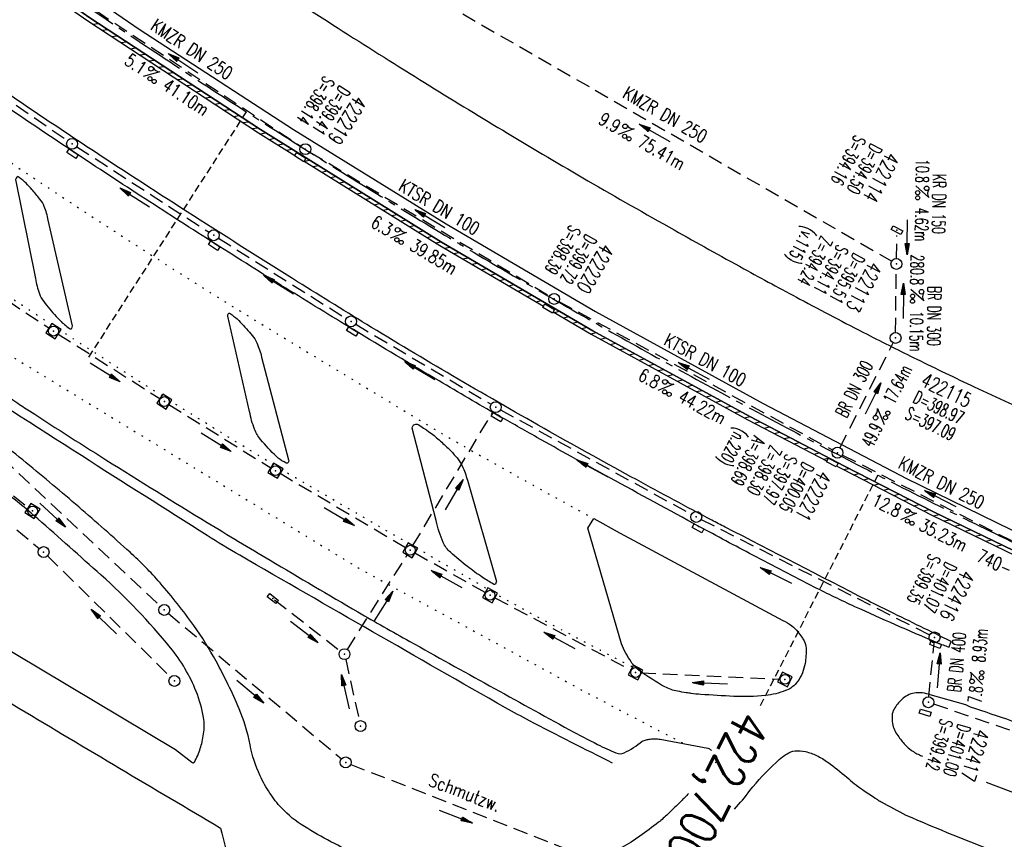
# Model space of a CAD drawing. Extents: x 450316 to 454644, y 428795 to 436505.
# Tile 182 of 256: x 451909 to 452044, y 434212 to 434324. Entities that reach past the tile are written whole.
import ezdxf
from ezdxf.enums import TextEntityAlignment as Align

# ---------------------------------------------------------------- set-up
doc = ezdxf.new("R2010")
doc.units = 0
doc.header["$LTSCALE"] = 2
doc.header["$MEASUREMENT"] = 0
for name, pattern in [('ACHSE', [5.5, 4, -0.5, 0.5, -0.5]), ('AUSGEZOGEN', [0]), ('GESTRICH-X2', [1.5, 1, -0.5]), ('GESTRICHELT', [0.75, 0.5, -0.25]), ('PUNKTX2_STR', [0.6, 0.1, -0.5])]:
    doc.linetypes.add(name, pattern=pattern)
doc.layers.get('0').update_dxf_attribs({"linetype": 'CONTINUOUS'})
for name, color, linetype in [('Abwasser', 30, 'GESTRICH-X2'), ('ACHSETOP', 1, 'ACHSE'), ('FBR', 8, 'CONTINUOUS'), ('HEKTOM', 1, 'GESTRICHELT'), ('KANAL', 7, 'GESTRICH-X2'), ('Netzknoten_PKT-NR', 7, 'CONTINUOUS'), ('NUTZUNG', 8, 'PUNKTX2_STR'), ('PFEIL', 7, 'CONTINUOUS'), ('RINNE', 8, 'CONTINUOUS'), ('SCHACHTNR', 6, 'CONTINUOUS'), ('SCHMUTZWASSER', 30, 'GESTRICH-X2'), ('SCHSYMBOL', 7, 'CONTINUOUS'), ('SIGNATUR', 7, 'CONTINUOUS'), ('STRASSE', 8, 'AUSGEZOGEN'), ('TEXTO', 4, 'CONTINUOUS'), ('TEXTU', 4, 'CONTINUOUS')]:
    doc.layers.add(name, color=color, linetype=linetype)
doc.styles.add('ROMANS', font='romans.shx', dxfattribs={"width": 0.8})

# ---------------------------------------------------------------- blocks, each defined once
blk = doc.blocks.new('30')
at = {"color": 0}
for p, q in [((-0.75, -0.29), (-0.75, 0.29)), ((-0.75, 0.29), (0.75, 0.29)), ((0.75, 0.29), (0.75, -0.29)), ((0.75, -0.29), (-0.75, -0.29))]:
    blk.add_line(p, q, dxfattribs=at)
blk.add_point((0, 0), dxfattribs=at)
blk = doc.blocks.new('GST')
at = {"color": 0}
blk.add_circle((0, 0), 0.75, dxfattribs=at)
blk.add_point((0, 0), dxfattribs=at)
blk = doc.blocks.new('10')
blk.add_blockref('GST', (0, 0))
blk = doc.blocks.new('PROM')
blk.add_line((1.57, 1.82), (0.02, 0.02))
for centre, radius in [((0.32, 1.51), 0.317), ((0.94, 0.29), 0.283), ((1.64, 0.29), 0.283)]:
    blk.add_circle(centre, radius)
blk.add_arc((0.99, 2.68), 1.03, 239.1414, 303.3549)
blk = doc.blocks.new('PFEIL2')
at = {"color": 0}
for p, q in [((0.88, 0), (-2.4, -0.01)), ((0.88, -0.27), (0.88, 0.28)), ((0.88, 0.28), (2.43, 0.01)), ((0.91, 0.27), (0.88, 0.26)), ((0.97, 0.26), (0.88, 0.25)), ((1.02, 0.25), (0.88, 0.23)), ((1.07, 0.24), (0.88, 0.21)), ((1.13, 0.23), (0.88, 0.19)), ((1.18, 0.22), (0.88, 0.17)), ((1.24, 0.21), (0.88, 0.15)), ((1.29, 0.21), (0.88, 0.14)), ((1.34, 0.2), (0.88, 0.12)), ((1.4, 0.19), (0.88, 0.1)), ((1.45, 0.18), (0.88, 0.08)), ((1.51, 0.17), (0.88, 0.06)), ((1.56, 0.16), (0.88, 0.04)), ((1.61, 0.15), (0.88, 0.02)), ((1.67, 0.14), (0.88, 0.01)), ((1.72, 0.13), (0.88, -0.01)), ((1.78, 0.12), (0.88, -0.03)), ((1.83, 0.11), (0.88, -0.05)), ((1.88, 0.1), (0.88, -0.07)), ((1.94, 0.09), (0.88, -0.09)), ((2.05, 0.08), (0.88, -0.12)), ((1.99, 0.08), (0.88, -0.11)), ((2.1, 0.07), (0.88, -0.14)), ((2.15, 0.06), (0.88, -0.16)), ((2.21, 0.05), (0.88, -0.18)), ((2.26, 0.04), (0.88, -0.2)), ((2.32, 0.03), (0.88, -0.22)), ((2.37, 0.02), (0.88, -0.23)), ((2.42, 0.01), (0.88, -0.25)), ((2.43, 0.01), (0.88, -0.27))]:
    blk.add_line(p, q, dxfattribs=at)
blk = doc.blocks.new('17')
blk.add_lwpolyline([(-0.76, -1.22), (0.75, -1.22), (0.75, -1.8), (-0.76, -1.8)], close=True)
blk.add_blockref('GST', (0, 0))
blk = doc.blocks.new('20')
blk.add_lwpolyline([(-0.75, -0.75), (0.75, -0.75), (0.75, 0.75), (-0.75, 0.75)], close=True)
blk.add_circle((0, 0), 0.676)
blk.add_point((0, 0))
blk = doc.blocks.new('30S')
at = {"color": 0}
for p, q in [((-0.75, -0.58), (-0.75, 0)), ((-0.75, 0), (0.75, 0)), ((0.75, 0), (0.75, -0.58)), ((0.75, -0.58), (-0.75, -0.58))]:
    blk.add_line(p, q, dxfattribs=at)
blk.add_point((0, 0), dxfattribs=at)

msp = doc.modelspace()

# ---------------------------------------------------------------- linework, layer by layer
msp.add_lwpolyline([(451946.59, 434305.92), (451947.86, 434305.12), (451947.55, 434304.63), (451946.28, 434305.43)], close=True)
at = {"layer": 'Abwasser'}
msp.add_line((451954, 434222), (451990.25, 434207.78), dxfattribs=at)
at = {"layer": 'ACHSETOP', "flags": 128}
msp.add_lwpolyline([(451271.77, 435019.04, -0.000001), (451272.37, 435018.35, -0.000032), (451272.39, 435018.33), (451288.79, 434999.46, -0.000002), (451296.99, 434990.03, 0.000007), (451305.2, 434980.6, 0.000007), (451313.4, 434971.16, -0.000007), (451321.6, 434961.73, -0.000007), (451329.8, 434952.3, 0.000007), (451338, 434942.87, 0.000007), (451346.21, 434933.43, -0.000007), (451354.41, 434924, -0.000007), (451362.61, 434914.57, 0.000011), (451370.81, 434905.14, 0.000001), (451379.01, 434895.7, 0.000001), (451387.22, 434886.27), (451403.62, 434867.4), (451420.02, 434848.54), (451436.43, 434829.67, -0.000013), (451444.63, 434820.24, 0.000007), (451452.83, 434810.81, 0.000007), (451461.03, 434801.38, -0.000007), (451469.24, 434791.94, -0.000007), (451477.44, 434782.51, 0.000007), (451485.64, 434773.08, 0.000007), (451493.84, 434763.64, -0.000007), (451502.04, 434754.21, -0.000007), (451510.25, 434744.78, 0.000007), (451518.45, 434735.35, 0.000007), (451526.65, 434725.91, -0.000007), (451534.85, 434716.48, -0.000007), (451543.05, 434707.05, 0.000011), (451551.26, 434697.61, 0.000001), (451559.46, 434688.18, 0.000001), (451567.66, 434678.75), (451584.07, 434659.88, -0.000001), (451592.27, 434650.45, -0.000001), (451600.47, 434641.02, -0.000011), (451608.67, 434631.59, 0.000013), (451616.87, 434622.15), (451633.28, 434603.29), (451649.68, 434584.42, -0.000013), (451657.88, 434574.99, 0.000007), (451666.09, 434565.56, 0.000007), (451674.29, 434556.12, -0.000007), (451682.49, 434546.69, -0.000007), (451690.69, 434537.26, 0.000006), (451698.89, 434527.83), (451715.3, 434508.96, -0.000015), (451721.01, 434502.39, 0.000008), (451726.72, 434495.82, 0.000958), (451727.52, 434494.91, 0.000181), (451731.72, 434490.11, 0.003894), (451738.18, 434482.87, 0.00247), (451748.5, 434471.58, 0.003793), (451756.23, 434463.34, 0.003129), (451765.74, 434453.48, 0.00313), (451774.53, 434444.59, 0.003132), (451783.43, 434435.81, 0.003134), (451792.43, 434427.15, 0.003132), (451801.55, 434418.59, 0.003131), (451810.77, 434410.15, 0.00313), (451820.1, 434401.83, 0.003133), (451829.54, 434393.62, 0.003138), (451839.07, 434385.54, 0.003131), (451848.69, 434377.58, 0.003125), (451858.43, 434369.73, 0.003124), (451868.27, 434362, 0.00313), (451878.19, 434354.41, 0.003138), (451888.2, 434346.95, 0.003133), (451898.32, 434339.59, 0.003131), (451908.52, 434332.37, 0.003131), (451918.82, 434325.28, 0.003132), (451929.21, 434318.32, 0.003136), (451939.67, 434311.49, 0.00313), (451950.21, 434304.8, 0.003123), (451960.86, 434298.22, 0.003128), (451971.59, 434291.78, 0.003137), (451982.37, 434285.49, 0.003139), (451993.23, 434279.33, 0.003133), (452004.2, 434273.3, 0.003123), (452015.23, 434267.41, 0.003125), (452026.32, 434261.66, 0.003132), (452037.5, 434256.05, 0.003138), (452048.73, 434250.58, 0.003134), (452060.02, 434245.26, 0.003122), (452071.41, 434240.07, 0.003127), (452083.62, 434234.69, 0.003578), (452094.35, 434230.12, 0.002702), (452108.41, 434224.35, 0.004189), (452117.53, 434220.76, 0.00053), (452126.34, 434217.38, 0.001569), (452129.32, 434216.25, 0.000008), (452135.11, 434214.08, -0.000025), (452140.91, 434211.9), (452164.31, 434203.12, 0.000006), (452176.02, 434198.73, -0.000007), (452187.72, 434194.34), (452211.13, 434185.56), (452234.54, 434176.78, -0.000012), (452246.24, 434172.39, 0.000007), (452257.94, 434168, 0.000002), (452265.75, 434165.08, 0.000001), (452281.35, 434159.22, 0.000005), (452293.05, 434154.83, -0.000007), (452304.76, 434150.44, -0.000019), (452316.46, 434146.05, 0.000015), (452328.17, 434141.66, 0.000002), (452338.1, 434137.94, 0.000001), (452351.57, 434132.88, 0.000004), (452363.28, 434128.49, -0.000006), (452374.98, 434124.1, -0.00002), (452386.68, 434119.71, 0.00002), (452398.39, 434115.32, 0.000006), (452410.09, 434110.93, -0.000004), (452421.8, 434106.54, -0.000001), (452435.27, 434101.49, -0.000002), (452445.2, 434097.76, -0.000015), (452456.91, 434093.37, 0.000019), (452468.61, 434088.98, 0.000007), (452480.31, 434084.59, -0.000006), (452492.02, 434080.2, -0.000002), (452503.72, 434075.81, 0.000002), (452515.42, 434071.42, 0.000006), (452527.13, 434067.03, -0.000007), (452538.83, 434062.64, -0.000019), (452550.54, 434058.25, 0.000015), (452562.24, 434053.86, 0.000002), (452572.17, 434050.13, 0.000001), (452585.65, 434045.08, 0.000004), (452597.35, 434040.69, -0.000006), (452609.05, 434036.3, -0.00002), (452620.76, 434031.91, 0.00002), (452632.46, 434027.52, 0.000006), (452644.17, 434023.13, -0.000004), (452655.87, 434018.74, -0.000001), (452669.35, 434013.68, -0.000002), (452679.28, 434009.96, -0.000015), (452690.98, 434005.57, 0.000014), (452702.68, 434001.18, 0.000011), (452714.39, 433996.79, -0.000001), (452726.09, 433992.4, -0.000007), (452735.03, 433989.04, -0.000005), (452748.18, 433984.11, -0.000156), (452748.22, 433984.1, -0.000005), (452749.5, 433983.61, -0.004183), (452758.69, 433980.07, -0.002721), (452772.75, 433974.43, -0.005081), (452782.77, 433970.22, -0.003908), (452795.7, 433964.52, -0.003912), (452807.05, 433959.3, -0.003907), (452818.33, 433953.9, -0.003903), (452829.52, 433948.33, -0.003904), (452840.62, 433942.58, -0.003907), (452851.63, 433936.66, -0.003909), (452862.54, 433930.57, -0.003906), (452873.35, 433924.31, -0.003899), (452884.08, 433917.88, -0.003907), (452894.71, 433911.27, -0.003917), (452905.21, 433904.52, -0.003914), (452915.61, 433897.6, -0.003904), (452925.91, 433890.51, -0.003895), (452936.11, 433883.25, -0.003902), (452946.17, 433875.85, -0.003909), (452956.12, 433868.3, -0.003904), (452965.96, 433860.58, -0.003908), (452975.67, 433852.7, -0.00391), (452985.26, 433844.69, -0.003909), (452994.72, 433836.52, -0.003908), (453004.05, 433828.2, -0.003902), (453013.25, 433819.74, -0.003901), (453022.32, 433811.14, -0.003907), (453031.26, 433802.39, -0.003913), (453040.05, 433793.51, -0.003909), (453048.99, 433784.19, -0.00418), (453057.22, 433775.34, -0.003621), (453064.8, 433766.92, -0.003001), (453073.81, 433756.65, -0.003775), (453082.93, 433745.95, -0.004894), (453089.82, 433737.59, -0.004962), (453096.58, 433729.04, -0.003805), (453105.2, 433717.74, -0.003005), (453113.36, 433706.73, -0.003643), (453119.97, 433697.57, -0.004174), (453127.23, 433687.17, -0.004295), (453134.1, 433676.95, -0.003507), (453140.02, 433667.85, -0.002688), (453147.59, 433655.9, -0.003695), (453155.36, 433643.25, -0.00538), (453160.55, 433634.47, -0.005332), (453165.53, 433625.6, -0.003667), (453172.54, 433612.58, -0.002679), (453179.1, 433600.02, -0.003501), (453183.99, 433590.35, -0.004313), (453189.2, 433579.67, -0.003909), (453194.74, 433567.79, -0.003909), (453199.85, 433556.38, -0.003909), (453204.78, 433544.89, -0.003903), (453209.81, 433532.66, -0.004384), (453214.1, 433521.7, -0.003423), (453219.66, 433506.82, -0.005955), (453222.69, 433498.22, -0.000145), (453225.57, 433489.74, -0.000252), (453227.22, 433484.85, -0.000085), (453230.06, 433476.42, -0.000405), (453230.66, 433474.65, -0.003646), (453233.57, 433465.74, 0.00217), (453238.42, 433450.76, 0.000006), (453242.33, 433438.88, -0.000007), (453246.23, 433427.01, -0.000012), (453250.13, 433415.13, 0.000009), (453254.03, 433403.26, 0.003001), (453258.01, 433391.4, -0.003002), (453261.98, 433379.55, -0.003008), (453265.82, 433367.65, 0.003009), (453269.65, 433355.76, 0.00001), (453273.55, 433343.88, -0.000019), (453277.45, 433332.01), (453285.26, 433308.26, 0.000005), (453289.16, 433296.38, -0.000004), (453293.06, 433284.51, -0.000001), (453297.41, 433271.27, -0.000001), (453300.87, 433260.76, -0.00001), (453304.77, 433248.88, 0.000008), (453308.67, 433237.01, 0.000011), (453312.58, 433225.13, -0.000004), (453316.48, 433213.26, -0.000007), (453317.96, 433208.76, -0.000002), (453324.28, 433189.51, -0.00006), (453324.75, 433188.09, 0.000004), (453325.21, 433186.68, 0.001409), (453327.81, 433178.86, 0.000842), (453332.21, 433165.79, 0.002106), (453335.59, 433155.93, 0.001506), (453340.42, 433142.18, 0.001603), (453344.59, 433130.55, 0.001566), (453348.93, 433118.67, 0.00157), (453353.28, 433106.99, 0.001563), (453357.73, 433095.28, 0.001555), (453362.24, 433083.61, 0.001558), (453366.82, 433071.99, 0.001562), (453371.48, 433060.39, 0.001561), (453376.21, 433048.82, 0.001565), (453381.01, 433037.27, 0.001565), (453385.88, 433025.76, 0.001563), (453390.82, 433014.29, 0.001561), (453395.84, 433002.83, 0.001559), (453400.93, 432991.41, 0.00156), (453406.08, 432980.03, 0.001563), (453411.31, 432968.67, 0.001565), (453416.61, 432957.35, 0.001562), (453421.98, 432946.08, 0.001558), (453427.42, 432934.81, 0.001559), (453432.94, 432923.58, 0.001564), (453438.52, 432912.41, 0.001566), (453444.16, 432901.27, 0.001564), (453449.89, 432890.15, 0.001558), (453455.36, 432879.68, 0.001394), (453461.54, 432868.03, 0.001724), (453468.57, 432854.96, 0.002516), (453473.46, 432846.05, 0.001346), (453478.16, 432837.66, 0.000835), (453485.79, 432824.15, 0.000825), (453493.39, 432810.79, 0.001335), (453498.13, 432802.56, 0.002522), (453503.26, 432793.8, 0.001723), (453510.87, 432781.05, 0.001395), (453517.7, 432769.77, 0.001557), (453523.88, 432759.7, 0.001564), (453531.45, 432747.52, 0.002105), (453537.15, 432738.52, 0.001027), (453545.2, 432725.95, 0.001523), (453550.68, 432717.5, 0.000001), (453550.84, 432717.26, 0.000124), (453550.84, 432717.26, 0.000024), (453557.6, 432706.91, -0.000007), (453564.35, 432696.57, -0.000001), (453571.19, 432686.1, 0.000005), (453578.03, 432675.64, 0.000012), (453584.86, 432665.17, -0.000012), (453591.7, 432654.7, -0.000004), (453598.53, 432644.24, 0.000004), (453605.37, 432633.77, 0.000001), (453612.2, 432623.31, -0.000001), (453619.04, 432612.84, -0.000004), (453625.87, 432602.38, 0.000003), (453632.71, 432591.91), (453646.38, 432570.98, -0.000014), (453650.94, 432564, -0.000007), (453660.05, 432550.05, -0.002465), (453666.82, 432539.57, 0.002471), (453673.57, 432529.12, 0.002497), (453680.47, 432518.67, -0.002488), (453687.39, 432508.18, -0.000003), (453694.22, 432497.72, 0.000006), (453701.06, 432487.25), (453714.73, 432466.32, -0.000006), (453721.57, 432455.86, 0.000006), (453728.4, 432445.39, 0.000183), (453728.47, 432445.28, -0.000027), (453728.97, 432444.52, -0.003905), (453733.99, 432436.71, -0.002472), (453741.77, 432424.27, -0.005163), (453747.3, 432415.1, -0.003867), (453754.47, 432402.74, -0.003958), (453760.53, 432391.89, -0.003913), (453766.49, 432380.82, -0.003903), (453772.25, 432369.72, -0.003904), (453777.83, 432358.53, -0.003901), (453783.48, 432346.73, -0.004288), (453788.46, 432335.91, -0.003523), (453794.25, 432322.76, -0.004762), (453798.38, 432312.96, -0.001651), (453802.11, 432303.78, -0.002689), (453804.34, 432298.12, -0.001542), (453805.53, 432295.04, -0.000893), (453807.56, 432289.71, -0.005639), (453811.07, 432280.12, -0.003891), (453815.88, 432266.14, -0.00573), (453819.49, 432254.95, -0.005082), (453823.29, 432242.26, -0.004537), (453827.3, 432227.85, -0.006762), (453829.77, 432218.12, -0.001828), (453832.34, 432207.23, -0.002855), (453833.92, 432200.25, -0.000688), (453834.59, 432197.18, -0.000614), (453835.33, 432193.75, -0.005087), (453837.35, 432183.82, -0.003463), (453840.08, 432169.2, -0.004355), (453841.88, 432158.58, -0.003298), (453844.05, 432144.52, -0.003873), (453845.96, 432130.87, -0.004703), (453847.34, 432119.6, -0.004431), (453848.68, 432106.66, -0.004859), (453849.68, 432094.85, -0.001971), (453850.76, 432079.75, -0.003754), (453851.23, 432071.81, -0.000235), (453851.27, 432071.06, -0.000154), (453851.33, 432069.9, -0.005004), (453851.76, 432059.36, -0.003657), (453852.1, 432044.92, -0.006284), (453852.13, 432034.65, -0.00442), (453851.87, 432020.06, -0.004496), (453851.36, 432005.74, -0.005961), (453850.74, 431994.95, -0.004032), (453849.63, 431980.54, -0.005521), (453848.62, 431970.04, -0.000545), (453848.17, 431965.89, -0.00099), (453847.92, 431963.6, -0.002817), (453847.08, 431956.57, -0.001743), (453845.62, 431945.22, -0.004295), (453844.13, 431934.59, -0.003233), (453841.93, 431920.5, -0.003719), (453839.9, 431908.59, -0.003474), (453837.54, 431895.88, -0.003471), (453834.93, 431882.78, -0.003984), (453832.48, 431871.4, -0.002961), (453829.25, 431857.36, -0.00403), (453826.74, 431847.07, -0.001132), (453824.96, 431840.11, -0.001603), (453823.67, 431835.21, -0.002375), (453822.37, 431830.36, -0.001541), (453820.3, 431822.92, -0.005811), (453817.74, 431814.24, -0.003321), (453813, 431799.15, -0.004369), (453808.95, 431786.93, -0.004589), (453804.89, 431775.36, -0.004977), (453800.13, 431762.59, -0.00596), (453795.93, 431752.02, -0.002426), (453790.61, 431739.3, -0.004094), (453787.37, 431731.79, -0.000338), (453786.71, 431730.31, -0.000388), (453786.14, 431729.02, -0.004625), (453782.63, 431721.36, -0.002368), (453775.59, 431706.51, -0.004069), (453770.2, 431695.52, -0.003863), (453764.34, 431684.03, -0.004659), (453758.24, 431672.55, -0.005048), (453752.4, 431662.07, -0.002758), (453744.86, 431649, -0.004203), (453739.78, 431640.49, -0.000453), (453738.55, 431638.46, -0.00049), (453737.41, 431636.59, -0.004121), (453733.36, 431630.11, -0.00246), (453726.45, 431619.35, -0.006277), (453720.59, 431610.57, -0.004581), (453712.3, 431598.73, -0.005038), (453704.6, 431588.16, -0.005528), (453697.38, 431578.67, -0.004083), (453688.22, 431567.1, -0.005886), (453681.7, 431559.21, -0.001219), (453676.74, 431553.36, -0.002238), (453674.01, 431550.2, -0.001962), (453670.56, 431546.26, -0.001297), (453665.3, 431540.34, -0.004313), (453658.17, 431532.48, -0.003182), (453648.34, 431521.97, -0.004167), (453639.22, 431512.51, -0.00462), (453630.85, 431504.12, -0.002727), (453619.91, 431493.48, -0.004271), (453612.84, 431486.78, -0.000068), (453609.88, 431484.03, -0.000648), (453609.57, 431483.75, -0.000003), (453600.64, 431475.49, -0.000005), (453594.49, 431469.8), (453576.13, 431452.83), (453557.78, 431435.85), (453539.42, 431418.88), (453521.07, 431401.91, 0.000001), (453511.89, 431393.42, 0.000001), (453502.71, 431384.94, 0.000013), (453493.53, 431376.45, -0.000013), (453484.35, 431367.96, 0), (453475.18, 431359.48, 0), (453466, 431350.99), (453447.64, 431334.02, 0.000001), (453438.46, 431325.53, 0.000001), (453429.29, 431317.04, 0.000013), (453420.11, 431308.56, -0.000007), (453410.93, 431300.07, -0.000004), (453403.53, 431293.23, -0.000002), (453392.58, 431283.1, -0.00001), (453383.4, 431274.61, 0.000015), (453374.22, 431266.13, 0.000014), (453365.04, 431257.64, -0.000013), (453355.86, 431249.15, 0), (453343.63, 431237.84, -0.000001), (453337.51, 431232.18), (453319.15, 431215.21, 0.000001), (453309.98, 431206.72, 0.000001), (453300.8, 431198.24, 0.000013), (453291.62, 431189.75, -0.000013), (453282.44, 431181.26, -0.000001), (453273.27, 431172.78, -0.000001), (453264.09, 431164.29), (453245.73, 431147.32), (453227.38, 431130.34), (453209.02, 431113.37, 0.000014), (453199.84, 431104.89, -0.000009), (453190.66, 431096.4, -0.000019), (453181.49, 431087.91, 0.000019), (453172.31, 431079.43, 0.000009), (453163.13, 431070.94, -0.000008), (453153.95, 431062.45), (453135.6, 431045.48, 0.000009), (453134.86, 431044.8, 0.000002), (453130.42, 431040.69, 0.002804), (453126.11, 431036.66, 0.001372), (453117.38, 431028.36, 0.005333), (453110.16, 431021.31, 0.003613), (453099.69, 431010.7, 0.004216), (453091.36, 431002.01, 0.003913), (453082.55, 430992.5, 0.00391), (453074.2, 430983.2, 0.003911), (453066, 430973.77, 0.003912), (453057.94, 430964.21, 0.003915), (453050.03, 430954.53, 0.00391), (453042.29, 430944.73, 0.003905), (453034.68, 430934.8, 0.003908), (453027.23, 430924.75, 0.003912), (453019.95, 430914.6, 0.003918), (453012.83, 430904.33, 0.003918), (453005.87, 430893.95, 0.003907), (452999.07, 430883.47, 0.0039), (452992.43, 430872.86, 0.003908), (452985.95, 430862.15, 0.00392), (452979.66, 430851.37, 0.00392), (452973.54, 430840.5, 0.003904), (452967.57, 430829.49, 0.003903), (452961.77, 430818.39, 0.003916), (452956.17, 430807.24, 0.00392), (452950.74, 430796, 0.00391), (452945.47, 430784.65, 0.003904), (452940.39, 430773.22, 0.00391), (452935.48, 430761.73, 0.003913), (452930.76, 430750.17, 0.003909), (452926.22, 430738.51, 0.003913), (452921.86, 430726.79, 0.003918), (452917.69, 430715.02, 0.003913), (452913.7, 430703.18, 0.003909), (452909.89, 430691.26, 0.003904), (452906.27, 430679.29, 0.003908), (452902.84, 430667.28, 0.003914), (452899.6, 430655.21, 0.003911), (452896.55, 430643.09, 0.003914), (452893.69, 430630.91, 0.003917), (452891.02, 430618.71, 0.003911), (452890.73, 430617.31, 0.000237), (452886.25, 430594.17, 0.007575), (452884.76, 430585.79, 0.003906), (452882.25, 430569.49)], format="xyb", dxfattribs=at)
at = {"layer": 'FBR', "flags": 128}
for points in [[(450931.02, 435664.25, 0), (450939.29, 435645.95, 0.000057)], [(451603.01, 434662.96, 0.000001), (451617.47, 434646.37, 0.000004), (451625.68, 434636.95, -0.000005), (451633.89, 434627.53, -0.001388)], [(451702.59, 434548.49, -0.000002), (451714.33, 434534.99, -0.000013)], [(451637.46, 434574.01, -0.000002), (451625.44, 434587.82, -0.000008)], [(451719.62, 434528.91, 0.000006), (451731.03, 434515.78, 0.001158)], [(451896.48, 434361.25, 0.002943), (451908.24, 434352.65, 0.004011), (451916.96, 434346.46, 0.002717), (451924.25, 434341.43, 0.002458), (451932.37, 434335.95, 0.002864), (451942.14, 434329.5, 0.002437), (451953.71, 434322.04, 0.003303), (451964.84, 434315.05, 0.003474), (451975.52, 434308.54, 0.003687), (451986.54, 434302.03, 0.003465), (451998.37, 434295.28, 0.002449), (452007.92, 434289.97, 0.003053), (452015.62, 434285.8, 0.003741), (452024.83, 434280.98, 0.005077), (452031.67, 434277.55, 0.002824), (452039.54, 434273.76, 0.004718), (452044.28, 434271.56, 0.000167), (452050.73, 434268.65, 0.000087), (452063.09, 434263.08, 0.000102)], [(452036.06, 434238.03), (452036.36, 434238.86, -0.001739), (452027.97, 434242.94, -0.004817), (452024.95, 434244.45, -0.000218), (452005.37, 434254.53, -0.002346), (452003.56, 434255.47, -0.003632), (451993.19, 434261.04, -0.003147), (451981.31, 434267.62, -0.004256), (451968.72, 434274.84, -0.004475), (451956.86, 434281.92, -0.00276), (451946.72, 434288.18, -0.002392), (451935.08, 434295.52, -0.002643), (451921.06, 434304.57, -0.003554), (451910.72, 434311.42, -0.003504), (451900.62, 434318.33, -0.00333)]]:
    msp.add_lwpolyline(points, format="xyb", dxfattribs=at)
at = {"layer": 'FBR'}
for points in [[(451586.28, 434627.86, -0.000002), (451573.15, 434642.87, -0.000008)], [(451565.71, 434651.37, -0.000004), (451554.1, 434664.65, -0.000055)], [(452140.21, 434193.57, 0.000004), (452120.09, 434201.03, 0.00024)], [(452183.86, 434214.64, 0.000404), (452195.46, 434210.25, 0.001013), (452200.1, 434208.51, 0.000007), (452222.54, 434200.14, -0.000079), (452224.63, 434199.36, -0.00003), (452238.47, 434194.2, -0.00012), (452241.98, 434192.88, -0.000606), (452247.62, 434190.77, 0.000155), (452269.57, 434182.51, 0.000228), (452274.14, 434180.79, 0.000192), (452279.57, 434178.76, 0.011777)], [(451896.58, 434277.43, -0.000022), (451881.01, 434287.45, -0.007895)], [(452036.05, 434238.06, -0.001446), (452034.55, 434238.62, -0.010146), (452034.34, 434238.71, -0.005853), (452023.17, 434243.62, -0.011546), (452017.6, 434246.31, -0.002796), (452009.18, 434250.68, -0.003159), (452001.77, 434254.63, -0.000822), (451989.54, 434261.29, -0.001889), (451984.24, 434264.21, -0.001449), (451979.55, 434266.84, -0.001271), (451974.21, 434269.86, -0.004026), (451966.12, 434274.57, -0.002748), (451954.36, 434281.61, -0.002535), (451945.08, 434287.31, -0.00242), (451935.42, 434293.37, -0.002636), (451925.82, 434299.53, -0.002556), (451915.99, 434305.98, -0.00298), (451905.89, 434312.77, -0.003678)], [(451860.62, 434304.04, 0.00213), (451876.8, 434292.72, 0.004049), (451885.39, 434286.87, 0.00011), (451908.35, 434271.51, 0.002788), (451909.26, 434270.91, 0.004347), (451920.41, 434263.77, 0.003521), (451934.32, 434255.17, 0.002774), (451942.94, 434249.99, 0.001997), (451954.99, 434242.9, 0.004921), (451962.09, 434238.86, 0.001603), (451984.03, 434226.74, 0.009619), (451987.86, 434224.73, 0.014949), (451990.39, 434223.56, 0.210525), (451991.51, 434223.58, 0.077393), (451993.97, 434225.19, -0.029447), (451994.52, 434225.36, -0.029447), (451995.1, 434225.47, -0.033845), (451995.76, 434225.5, -0.033845), (451996.43, 434225.45), (452003, 434224.24, -0.045221), (452003.41, 434223.97, -0.011992), (452003.51, 434223.88, -0.052347)], [(452077.67, 434216.7, 0.000025), (452055.3, 434224.35, 0.000551)], [(451989.93, 434222.16, -0.002983), (451978.51, 434227.98, -0.010203), (451975.22, 434229.76, -0.001298), (451938.77, 434250.67, -0.010424), (451934.29, 434253.37, -0.000724), (451917.06, 434264.33, -0.000658), (451898.14, 434276.44, -0.000222)], [(451947.09, 434133.5, -0.000011), (451936.28, 434149.84, -0.000319)], [(451993.67, 434212.16, -0.067052), (451983.27, 434206.88, -0.088757), (451974.53, 434205.48, -0.012529), (451966.25, 434205.84, -0.04875), (451964.14, 434206.19, -0.022532), (451960.17, 434207.46, -0.017036), (451955.06, 434209.54, -0.032497), (451947.65, 434213.46, -0.067213), (451944.5, 434216.03, -0.040646), (451942.89, 434218.07, -0.03864), (451941.56, 434220.44, -0.060477), (451940.19, 434224.68, 0.051871), (451938.68, 434229.63, 0.02481), (451935.54, 434236.14, 0.031002), (451932.47, 434241.03, 0.023418), (451927.84, 434246.88, 0.029679), (451923.72, 434251.08, 0.006128), (451916.69, 434257.29, 0.006115), (451909.49, 434263.34, 0.001815), (451901.75, 434269.63, 0.00483)], [(451932.22, 434222.29, 0.007385), (451932.26, 434222.26, 0.027004), (451932.27, 434222.25, 0.425761), (451932.55, 434222.32, 0.051353), (451933.36, 434224.19, 0.018534), (451933.61, 434225.1, 0.016115), (451933.82, 434226.17, 0.085075), (451933.81, 434228.44, 0.051916), (451932.8, 434231.99, 0.076434), (451929.27, 434237.99, 0.03848), (451919.75, 434247.95, 0.002815), (451911.08, 434255.65, 0.009888), (451908.56, 434257.77, 0.00259), (451899.77, 434264.81, 0.005585)], [(451935.9, 434150.43, -0.001788), (451929.15, 434160.74, 0.00187), (451922.69, 434170.6, 0.002791), (451917.14, 434178.91, -0.001824), (451908.63, 434191.61, -0.001286), (451907.05, 434194, -0.000165), (451894.78, 434212.66, -0.004568), (451887.38, 434224.13, -0.003795), (451878.72, 434238.09, -0.043054), (451875.38, 434244.8, -0.111242), (451874.93, 434247.7, -0.057098), (451875.07, 434248.49, -0.116996), (451875.28, 434248.84, -0.139024), (451875.9, 434249.21, -0.190812), (451876.44, 434249.14, -0.014599), (451877.27, 434248.66, 0.001876), (451883.64, 434244.73, 0.00054), (451890.11, 434240.79, 0.001632)], [(451956.01, 434109.72, -0.000008), (451955.71, 434110.18, -0.000366), (451950.65, 434117.84), (451941.61, 434131.53, 0.000013), (451938.67, 434135.99, 0.000005), (451931.49, 434146.86, 0.00009), (451924.14, 434157.99, 0.000097), (451917.35, 434168.26, 0.000957), (451912.45, 434175.63, -0.000577), (451904.32, 434187.86, -0.000536), (451901.01, 434192.85, 0.000149), (451889.15, 434210.81, 0.0021), (451881.66, 434222.03, -0.001858), (451873.2, 434234.7, -0.049636), (451870.82, 434239.2, 0.073233), (451869.06, 434242.18, 0.046846), (451868.53, 434242.73, 0.009737), (451865.69, 434245.05, 0.033828), (451863.82, 434246.32, 0.023986), (451861.01, 434247.79)], [(451896.63, 434236.84, 0.000987), (451908.48, 434229.71, 0.001632), (451936.15, 434213.27)], [(452050.38, 434226.02, 0.000239), (452039.04, 434229.86), (452038.37, 434230.14), (452033.51, 434231.52, 0.133398), (452031.31, 434231.76, 0.155574), (452029.6, 434230.9, 0.061169), (452028.53, 434229.56, 0.122199), (452028.27, 434228.73, 0.055415), (452028.32, 434227.59, 0.071027), (452028.58, 434226.74, 0.045962), (452029.05, 434225.94, 0.026296), (452030.07, 434224.67, 0.05952), (452030.88, 434223.95, 0.043134), (452032.18, 434223.21), (452032.45, 434223.11)], [(452006.66, 434215.86, 0.018195), (452008.77, 434218.4, -0.044838), (452012.35, 434222.26, -0.016052), (452013.24, 434223.02, -0.025146), (452013.86, 434223.45, -0.11327), (452014.95, 434223.84, -0.090493), (452016.39, 434223.75, -0.050328), (452017.9, 434223.21, -0.044055), (452019.47, 434222.28, -0.026096), (452022.05, 434220.23, 0.031082), (452024.23, 434218.53, 0.00352), (452025.94, 434217.38, 0.00373), (452026.25, 434217.17, 0.008435)], [(452004.1, 434223.15, -0.052347), (452004.32, 434222.63, -0.002096), (452004, 434222.2, -0.022978)], [(451936.15, 434213.27, -0.003615), (451938.95, 434201.65, -0.007343), (451940.2, 434195.91, -0.000056), (451943.79, 434178.22, -0.001612), (451943.91, 434177.61, -0.000376), (451944.9, 434172.53, 0.000324), (451946.05, 434166.63, 0.001396), (451947.29, 434160.4, 0.000798), (451949.5, 434149.48, 0.015113)], [(452000.35, 434217.98, -0.001482), (451999.32, 434216.95, -0.002705), (451997.5, 434215.18, -0.025179), (451996.22, 434214.05, -0.013582), (451993.67, 434212.16, 0.013582)], [(452026.25, 434217.17, 0.016457), (452026.76, 434216.86, 0.000879)], [(452026.76, 434216.86, 0.001185), (452030.16, 434215.05, 0.012472), (452043.09, 434209.78, 0.020579)]]:
    msp.add_lwpolyline(points, format="xyb", dxfattribs=at)
for points in [[(452057.4, 434245.29), (452033.93, 434256.63), (452021.72, 434262.91), (452008.73, 434269.68), (451987.23, 434281.45), (451966.47, 434293.59), (451941.61, 434309.04), (451918.21, 434324.37), (451898.13, 434338.41), (451886.63, 434346.73), (451867.04, 434361.57), (451849.98, 434375.06), (451829.41, 434392.31), (451813.83, 434405.96), (451794.95, 434423.29), (451781.87, 434435.88), (451764.45, 434453.28), (451749.06, 434469.36), (451734.14, 434485.79), (451716.94, 434505.41), (451699.15, 434525.9), (451685.67, 434541.34), (451664.02, 434566.26), (451648.77, 434583.85)], [(451886.38, 434250.33), (451904.14, 434239.43), (451929.96, 434224.03), (451932.22, 434222.29)]]:
    msp.add_lwpolyline(points, dxfattribs=at)
at = {"layer": 'FBR', "flags": 128}
msp.add_lwpolyline([(451657.07, 434577.99), (451672.82, 434559.84), (451688.76, 434541.58), (451720.37, 434505.22), (451737.23, 434486.02), (451756.05, 434465.58), (451776.16, 434444.86), (451795.68, 434425.95), (451815.05, 434408.08), (451831.99, 434393.28), (451848.22, 434379.66), (451866.54, 434365.12), (451887.46, 434349.14), (451903.48, 434337.59), (451924.97, 434322.81), (451946.15, 434309.04), (451967.09, 434296.11), (451987.58, 434284.11), (452010.57, 434271.47), (452030.25, 434261.22), (452052.79, 434250.2)], dxfattribs=at)
at = {"layer": 'FBR'}
for points in [[(451908.02, 434302.21), (451910.74, 434288.62, 0.042532), (451911.3, 434286.54, 0.075687), (451911.88, 434285.47, 0.021518), (451913.57, 434283.43, 0.035063), (451914.74, 434282.3, 0.021884), (451915.42, 434281.78, 0.110797), (451915.57, 434281.72, 0.304282), (451915.72, 434281.78, 0.11664), (451915.84, 434282.14), (451912.51, 434296.62, 0.044988), (451911.96, 434298.49, 0.073522), (451911.36, 434299.52, 0.012849), (451910.25, 434300.85, 0.019215), (451909.46, 434301.68, 0.029395), (451908.52, 434302.49, 0.14538), (451908.28, 434302.59, 0.268498), (451908.18, 434302.54, 0.075679)], [(451937.14, 434283.48, -0.153131), (451937.23, 434283.81, -0.341077), (451937.39, 434283.86, -0.070876), (451937.51, 434283.8, -0.017002), (451937.94, 434283.48, -0.032631), (451938.85, 434282.65, -0.016172), (451940.5, 434280.81, -0.073003), (451941.12, 434279.8, -0.04159), (451941.78, 434277.84), (451945.46, 434263.74, -0.214937), (451945.44, 434263.4, -0.322396), (451945.22, 434263.3, -0.063916), (451945.15, 434263.32, -0.015014), (451944.85, 434263.47, -0.068423), (451943.81, 434264.22, -0.027672), (451941.64, 434266.54, -0.079785), (451940.81, 434267.95, -0.051641), (451940.13, 434270.37)], [(451962.42, 434268.11, -0.029676), (451962.57, 434268.46, -0.112153), (451962.63, 434268.54, -0.309749), (451963.25, 434268.59, -0.04981), (451966.12, 434266.5, -0.014894), (451967.53, 434265.17, -0.018412), (451968.6, 434264.02, -0.069963), (451969.29, 434262.93, -0.043216), (451970, 434260.96), (451973.99, 434247.08, -0.058111), (451973.84, 434246.72, -0.266391), (451973.77, 434246.67, -0.137227), (451973.57, 434246.72, -0.01546), (451972.05, 434247.66, -0.020068), (451970.01, 434249.13, -0.016615), (451967.68, 434251.08, -0.103678), (451966.69, 434252.44, -0.055289), (451965.72, 434255.42)], [(451986.51, 434254.37), (451987.34, 434255.71), (451990.98, 434253.69), (452013.28, 434241.74, -0.050751), (452014.5, 434240.99, -0.061403), (452015.35, 434240.16, -0.018378), (452015.88, 434239.45, -0.026475), (452016.19, 434238.92, -0.112595), (452016.46, 434237.94, -0.053335), (452016.33, 434235.82, -0.114374), (452015.31, 434233.37, -0.147291), (452013.66, 434232.11, -0.063004), (452010.9, 434231.44, -0.040918), (452006.54, 434231.32, -0.00399), (452002.01, 434231.59, -0.013938), (452000.72, 434231.72, -0.008415), (452000.03, 434231.82, -0.004881), (451998.84, 434232.02, -0.079596), (451997.09, 434232.63, -0.036039), (451993.65, 434234.82, -0.083885), (451992.46, 434236.07, -0.051466), (451991.14, 434238.52)]]:
    msp.add_lwpolyline(points, format="xyb", close=True, dxfattribs=at)
at = {"layer": 'HEKTOM'}
for p, q in [((451939.66, 434311.5), (451918.03, 434277.84)), ((452026.31, 434261.66), (452010.06, 434229.78))]:
    msp.add_line(p, q, dxfattribs=at)
at = {"layer": 'KANAL'}
for p, q in [((451914.12, 434328.62), (451947.12, 434306.78)), ((451964.16, 434327.91), (452028.22, 434291)), ((451898.22, 434319.19), (451915.16, 434307.53)), ((451916.41, 434306.69), (451934.56, 434294.97)), ((451948.41, 434305.97), (451981.28, 434286.22)), ((451935.84, 434294.16), (451953.41, 434283.12)), ((452028.88, 434291.38), (452028.91, 434294.5)), ((451896.94, 434292.22), (451912.59, 434281.84)), ((452028.75, 434281.22), (452028.84, 434289.88)), ((451982.56, 434285.47), (452020.12, 434265.09)), ((451954.69, 434282.34), (451973.25, 434271.38)), ((451913.88, 434281), (451927.81, 434272.16)), ((452021.12, 434265.41), (452028.41, 434279.81)), ((451882.97, 434275.44), (451911.28, 434251.59)), ((451891.22, 434271.78), (451909.75, 434257.22)), ((451929.06, 434271.34), (451943.03, 434262.66)), ((451974.53, 434270.62), (452000.75, 434256.28)), ((451962.53, 434252), (451973.5, 434270.34)), ((452021.47, 434264.41), (452051.56, 434249.19)), ((451944.31, 434261.91), (451961.5, 434251.75)), ((452002.06, 434255.59), (452033.41, 434239.75)), ((451912.41, 434250.59), (451929.28, 434233.97)), ((451953.56, 434237.75), (451961.75, 434250.72)), ((451962.81, 434251), (451972.47, 434245.56)), ((451943.55, 434244.56), (451952.56, 434237.56)), ((451973.78, 434244.84), (451992.41, 434234.94)), ((452033.31, 434231.28), (452034.03, 434238.66)), ((451953.31, 434236.38), (451955.19, 434227.97)), ((451993.84, 434234.56), (452012.81, 434233.69)), ((452033.97, 434230.28), (452075.28, 434216.25))]:
    msp.add_line(p, q, dxfattribs=at)
at = {"layer": 'NUTZUNG', "flags": 128}
for points in [[(451797.67, 434389.78, 0.003112), (451811.69, 434377.48, 0.005332), (451819.99, 434370.45, 0.00012), (451836.47, 434356.79, 0.003215), (451837.09, 434356.28, 0.004288), (451846.13, 434349.11, 0.003217), (451858.32, 434339.74, 0.002781), (451867.28, 434333.02, 0.00214), (451879, 434324.41, 0.00464), (451893.87, 434313.79, 0.00465), (451908.89, 434303.48, 0.004528), (451922.41, 434294.57, 0.004005), (451937.86, 434284.75, 0.002977), (451939.66, 434283.64, 0.000229), (451963.11, 434269.4, 0.007732), (451971.11, 434264.72, 0.003861), (451987.34, 434255.71)], [(451993.65, 434234.82, -0.003457), (451979.38, 434242.34, -0.007995), (451973.29, 434245.73, -0.000402), (451947.01, 434260.94, -0.004634), (451944.74, 434262.28, -0.004174), (451929.46, 434271.7, -0.004376), (451915.04, 434280.93, -0.002742), (451898.87, 434291.6, -0.003371), (451885.83, 434300.45, -0.004781), (451872.66, 434309.69, 0.005917), (451862.01, 434317.13, 0.002179), (451849.55, 434325.54, 0.003321), (451841.31, 434330.97, 0.000959), (451840.83, 434331.28, 0.000029), (451824.86, 434341.56, 0.001975), (451818.02, 434345.93, 0.001082), (451805.48, 434353.82)]]:
    msp.add_lwpolyline(points, format="xyb", dxfattribs=at)
msp.add_lwpolyline([(451858.47, 434309.59), (451893.7, 434286.37), (451955.05, 434248.93), (451985.97, 434232.04), (451999.67, 434224.85)], dxfattribs=at)
at = {"layer": 'RINNE'}
for p, q in [((451918.61, 434323.51), (451919.38, 434323.61)), ((451919.9, 434322.67), (451920.66, 434322.77)), ((451921.19, 434321.83), (451921.95, 434321.92)), ((451922.47, 434320.98), (451923.24, 434321.08)), ((451923.76, 434320.14), (451924.52, 434320.24)), ((451925.05, 434319.3), (451925.81, 434319.39)), ((451926.33, 434318.45), (451927.1, 434318.55)), ((451927.62, 434317.61), (451928.38, 434317.71)), ((451928.91, 434316.77), (451929.67, 434316.86)), ((451930.19, 434315.92), (451930.96, 434316.02)), ((451931.48, 434315.08), (451932.24, 434315.18)), ((451932.77, 434314.24), (451933.53, 434314.34)), ((451934.05, 434313.39), (451934.82, 434313.49)), ((451935.34, 434312.55), (451936.1, 434312.65)), ((451936.63, 434311.71), (451937.39, 434311.81)), ((451937.91, 434310.86), (451938.68, 434310.96)), ((451939.2, 434310.02), (451939.96, 434310.12)), ((451940.49, 434309.18), (451941.25, 434309.28)), ((451941.63, 434308.44), (451942.32, 434308.6)), ((451942.84, 434307.69), (451943.52, 434307.85)), ((451944.04, 434306.94), (451944.72, 434307.1)), ((451945.24, 434306.2), (451945.93, 434306.36)), ((451947.64, 434304.7), (451948.33, 434304.86)), ((451948.84, 434303.96), (451949.53, 434304.12)), ((451950.04, 434303.21), (451950.73, 434303.37)), ((451951.24, 434302.46), (451951.93, 434302.63)), ((451952.44, 434301.72), (451953.13, 434301.88)), ((451953.65, 434300.97), (451954.33, 434301.13)), ((451954.85, 434300.23), (451955.54, 434300.39)), ((451956.05, 434299.48), (451956.74, 434299.64)), ((451957.25, 434298.73), (451957.94, 434298.89)), ((451958.45, 434297.99), (451959.14, 434298.15)), ((451959.65, 434297.24), (451960.34, 434297.4)), ((451960.85, 434296.49), (451961.54, 434296.65)), ((451962.05, 434295.75), (451962.74, 434295.91)), ((451963.26, 434295), (451963.94, 434295.16)), ((451964.46, 434294.25), (451965.15, 434294.42)), ((451965.66, 434293.51), (451966.35, 434293.67)), ((451966.89, 434292.77), (451967.6, 434292.93)), ((451968.14, 434292.03), (451968.85, 434292.2)), ((451969.4, 434291.3), (451970.11, 434291.47)), ((451970.65, 434290.57), (451971.36, 434290.73)), ((451971.91, 434289.83), (451972.62, 434290)), ((451973.16, 434289.1), (451973.87, 434289.26)), ((451974.42, 434288.37), (451975.12, 434288.53)), ((451975.67, 434287.63), (451976.38, 434287.8)), ((451976.93, 434286.9), (451977.63, 434287.06)), ((451978.18, 434286.16), (451978.89, 434286.33)), ((451979.44, 434285.43), (451980.14, 434285.6)), ((451981.95, 434283.96), (451982.65, 434284.13)), ((451983.2, 434283.23), (451983.91, 434283.39)), ((451984.46, 434282.49), (451985.16, 434282.66)), ((451985.71, 434281.76), (451986.42, 434281.93)), ((451986.97, 434281.03), (451987.69, 434281.2)), ((451988.28, 434280.31), (451989.01, 434280.48)), ((451989.59, 434279.59), (451990.32, 434279.76)), ((451990.91, 434278.87), (451991.64, 434279.04)), ((451992.22, 434278.15), (451992.95, 434278.32)), ((451993.54, 434277.43), (451994.27, 434277.6)), ((451994.85, 434276.71), (451995.58, 434276.88)), ((451996.17, 434275.99), (451996.9, 434276.16)), ((451997.48, 434275.27), (451998.21, 434275.44)), ((451998.8, 434274.55), (451999.53, 434274.72)), ((452000.11, 434273.83), (452000.84, 434274)), ((452001.43, 434273.11), (452002.16, 434273.28)), ((452002.74, 434272.39), (452003.47, 434272.56)), ((452004.06, 434271.67), (452004.79, 434271.84)), ((452005.37, 434270.95), (452006.1, 434271.12)), ((452006.69, 434270.23), (452007.42, 434270.4)), ((452008, 434269.51), (452008.73, 434269.68)), ((452009.35, 434268.8), (452010.09, 434268.97)), ((452010.71, 434268.09), (452011.45, 434268.26)), ((452012.07, 434267.38), (452012.82, 434267.55)), ((452013.43, 434266.67), (452014.18, 434266.84)), ((452014.79, 434265.96), (452015.54, 434266.13)), ((452016.15, 434265.25), (452016.9, 434265.43)), ((452017.51, 434264.54), (452018.26, 434264.72)), ((452018.87, 434263.83), (452019.55, 434263.99)), ((452020.87, 434263.27), (452020.98, 434263.3)), ((452021.59, 434262.41), (452022.34, 434262.59)), ((452022.97, 434261.71), (452023.72, 434261.88)), ((452024.34, 434261), (452025.09, 434261.18)), ((452025.71, 434260.3), (452026.47, 434260.47)), ((452027.09, 434259.59), (452027.84, 434259.77)), ((452028.46, 434258.88), (452029.21, 434259.06)), ((452029.83, 434258.18), (452030.59, 434258.35)), ((452031.21, 434257.47), (452031.96, 434257.65)), ((452032.58, 434256.77), (452033.33, 434256.94)), ((452033.97, 434256.06), (452034.74, 434256.24)), ((452035.4, 434255.37), (452036.17, 434255.55)), ((452036.83, 434254.68), (452037.6, 434254.86)), ((452038.26, 434253.98), (452039.04, 434254.17)), ((452039.69, 434253.29), (452040.47, 434253.47)), ((452041.13, 434252.6), (452041.9, 434252.78)), ((452042.56, 434251.91), (452043.33, 434252.09))]:
    msp.add_line(p, q, dxfattribs=at)
for points in [[(451849.98, 434375.06), (451867.04, 434361.57), (451886.63, 434346.73), (451898.13, 434338.41), (451918.21, 434324.37), (451941.61, 434309.04)], [(451913.18, 434327.28), (451917.93, 434323.96), (451941.34, 434308.62), (451946.34, 434305.51)], [(451941.61, 434309.04), (451966.47, 434293.59), (451987.23, 434281.45), (452008.73, 434269.68), (452021.72, 434262.91), (452033.93, 434256.63), (452057.4, 434245.29), (452075.29, 434237.16), (452097, 434227.77), (452122.26, 434217.72), (452148.46, 434207.85), (452168.14, 434200.51)], [(451947.61, 434304.72), (451966.21, 434293.17), (451980.46, 434284.83)], [(451981.76, 434284.07), (451986.99, 434281.01), (452008.5, 434269.24), (452019.34, 434263.59)], [(452020.67, 434262.89), (452021.49, 434262.47), (452033.71, 434256.19), (452050.92, 434247.86)]]:
    msp.add_lwpolyline(points, dxfattribs=at)
at = {"layer": 'SCHMUTZWASSER'}
for p, q in [((451899.72, 434270.09), (451927.88, 434243.69)), ((451929, 434242.69), (451952.75, 434222.75))]:
    msp.add_line(p, q, dxfattribs=at)
at = {"layer": 'STRASSE', "flags": 128}
msp.add_lwpolyline([(452041.19, 434219.54), (452051.9, 434215.48)], dxfattribs=at)

# ---------------------------------------------------------------- block references
at = {"rotation": 327.7816000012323}
msp.add_blockref('GST', (451947.77, 434306.36), dxfattribs=at)
at = {"layer": 'PFEIL'}
for p, rotation in [((451931, 434318.16), 146.4905), ((451995.69, 434308.59), 150.0482), ((451924.38, 434299.73), 147.1593), ((451964.86, 434296.84), 148.9692), ((452030.36, 434294.29), 269.2067000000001), ((451944.09, 434287.8), 147.8893), ((452029.8, 434285.54), 89.2771), ((451963.46, 434276), 149.363), ((451920.3, 434275.74), 327.5634), ((452001.06, 434275.97), 151.5231), ((452025.65, 434272.16), 63.201), ((451935.53, 434266.16), 328.132), ((451987.16, 434262.58), 151.3093), ((451968.17, 434258.96), 59.13300000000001), ((452034.88, 434258.45), 153.1957), ((451913.11, 434256.17), 316.8481), ((451952.41, 434255.96), 329.4433), ((452012.34, 434247.91), 153.1922), ((451967.14, 434247.41), 150.5722), ((451958.5, 434243.7), 57.6841), ((451920.13, 434241.56), 135.4455), ((451947.62, 434240.14), 322.1965), ((451982.63, 434239.01), 152.0721), ((452034.66, 434234.87), 84.6086), ((451953.26, 434231.96), 102.5085), ((451940.22, 434231.96), 319.9656), ((452003.28, 434233.13), 177.348), ((451968.43, 434214.81), 338.5776)]:
    msp.add_blockref('PFEIL2', p, dxfattribs=dict(at, rotation=rotation))
at = {"layer": 'SCHSYMBOL'}
for name, p, rotation in [('10', (451915.78, 434307.09), 326.2317), ('30S', (451915.99, 434305.98), 326.549324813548), ('10', (451935.2, 434294.56), 327.5365), ('30', (452028.93, 434295.25), 332.2057), ('30S', (451935.42, 434293.37), 327.7511697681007), ('10', (452028.86, 434290.62), 332.3296), ('17', (451981.91, 434285.82), 330.0695999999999), ('10', (451954.04, 434282.74), 328.7928), ('20', (451913.23, 434281.41), 326.9028), ('10', (452028.74, 434280.48), 332.5983), ('20', (451928.44, 434271.75), 327.8976), ('10', (451973.89, 434270.98), 330.095), ('30S', (451974.21, 434269.86), 330.0810299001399), ('17', (452020.78, 434264.74), 332.609), ('20', (451943.68, 434262.27), 328.889), ('20', (451910.35, 434256.75), 327.5005000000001), ('10', (452001.4, 434255.93), 331.8658), ('30S', (452001.77, 434254.63), 331.9049906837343), ('10', (451911.86, 434251.11), 327.732), ('20', (451962.16, 434251.36), 330.0737999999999), ('30', (451943.32, 434244.74), 140.6892380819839), ('20', (451973.11, 434245.19), 330.768), ('10', (451928.42, 434243.18), 328.7161), ('10', (452034.09, 434239.41), 333.9344), ('30S', (452034.34, 434238.71), 338.3331243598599), ('10', (451953.15, 434237.11), 330.0356), ('20', (451993.08, 434234.6), 332.0161000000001), ('10', (451929.81, 434233.44), 329.0509), ('20', (452013.57, 434233.65), 333.0487), ('17', (452033.25, 434230.52), 343.0351412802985), ('10', (451955.34, 434227.25), 330.4038000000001), ('10', (451953.31, 434222.27), 330.4415000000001)]:
    msp.add_blockref(name, p, dxfattribs=dict(at, rotation=rotation))
at = {"layer": 'SIGNATUR', "rotation": 328.8796904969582}
msp.add_blockref('30S', (451954.36, 434281.61), dxfattribs=at)
at = {"layer": 'TEXTU'}
for p, rotation in [((451925.51, 434316.31), 326.4905), ((451990.61, 434308.34), 330.0482), ((452031.5, 434301.33), 269.2067000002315), ((451959.37, 434294.17), 328.9691999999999), ((452030.8, 434287.15), 269.2770999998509), ((451996.1, 434273.27), 331.5231), ((452027.2, 434268.57), 63.201), ((452029.4, 434255.54), 333.1956999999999), ((452040.71, 434232.92), 84.6086)]:
    msp.add_blockref('PROM', p, dxfattribs=dict(at, rotation=rotation))

# ---------------------------------------------------------------- texts
at = {"layer": 'HEKTOM', "style": 'ROMANS', "width": 0.8}
msp.add_text('422,700', height=5, rotation=242.9725, dxfattribs=at).set_placement((452007.25, 434229.77))
at = {"layer": 'Netzknoten_PKT-NR', "style": 'ROMANS', "width": 0.75}
msp.add_text('740-15.0', height=1.8, rotation=334.7291, dxfattribs=at).set_placement((452047.85, 434246.09), align=Align.RIGHT)
at = {"layer": 'SCHACHTNR', "style": 'ROMANS'}
for s, height, rotation, width, p in [('S=398.14', 1.8, 237.7816, 0.6, (451950.38, 434316.53)), ('D=399.41', 1.8, 237.7816, 0.6, (451952.5, 434315.19)), ('422219', 2, 237.7816, 0.7, (451954.62, 434313.88)), ('S=394.16', 1.8, 242.2057, 0.6, (452023.17, 434308.44)), ('D=394.50', 1.8, 242.2057, 0.6, (452025.39, 434307.25)), ('422114', 2, 242.2057, 0.7, (452027.61, 434306.1)), ('S=398.39', 1.8, 240.0696, 0.6, (451984.12, 434296.09)), ('(v.115)', 1.8, 242.3296, 0.6, (452016.26, 434295.92)), ('D=399.72', 1.8, 240.0696, 0.6, (451986.28, 434294.84)), ('Z=394.24', 1.8, 242.3296, 0.6, (452018.57, 434294.6)), ('422220', 2, 240.0696, 0.7, (451988.47, 434293.59)), ('S=394.11', 1.8, 242.3296, 0.6, (452020.79, 434293.41)), ('D=395.51', 1.8, 242.3296, 0.6, (452023.01, 434292.25)), ('422113', 2, 242.3296, 0.7, (452025.22, 434291.1)), ('422115', 2, 334.2964, 0.7, (452032.05, 434273.95)), ('D=398.97', 1.8, 334.2964, 0.6, (452030.99, 434271.7)), ('S=397.09', 1.8, 334.2964, 0.6, (452029.9, 434269.45)), ('(n.220)', 1.8, 242.609, 0.6, (452006.9, 434268.29)), ('A=398.69', 1.8, 242.609, 0.6, (452009.34, 434267.14)), ('Z=398.30', 1.8, 242.609, 0.6, (452011.61, 434265.9)), ('S=397.97', 1.8, 242.609, 0.6, (452013.75, 434264.68)), ('D=400.05', 1.8, 242.609, 0.6, (452016.04, 434263.59)), ('422221', 2, 242.609, 0.7, (452018.26, 434262.43)), ('S=399.35', 1.8, 243.9344, 0.6, (452033.41, 434251.01)), ('D=401.07', 1.8, 243.9344, 0.6, (452035.63, 434249.91)), ('422416', 2, 243.9344, 0.7, (452037.88, 434248.79)), ('S=399.42', 1.8, 253.0351, 0.6, (452034.95, 434228.38)), ('D=401.00', 1.8, 253.0351, 0.6, (452037.35, 434227.65)), ('422417', 2, 253.0351, 0.7, (452039.73, 434226.95))]:
    msp.add_text(s, height=height, rotation=rotation, dxfattribs=dict(at, width=width)).set_placement(p)
at = {"layer": 'SCHMUTZWASSER', "style": 'ROMANS', "width": 0.8}
msp.add_text('Schmutzw.', height=1.8, rotation=339.1006, dxfattribs=at).set_placement((451964.52, 434219.12))
at = {"layer": 'TEXTO', "style": 'ROMANS'}
for s, rotation, width, p in [('KMZR DN 250', 326.4905, 0.75, (451931.71, 434319.31)), ('KMZR DN 250', 330.0482, 0.75, (451996.69, 434310.31)), ('KTSR DN 100', 328.9692, 0.75, (451965.69, 434297.64)), ('KR DN 150', 269.2067, 0.6, (452033.81, 434298.86)), ('BR DN 300', 269.2771, 0.6, (452033.14, 434283.48)), ('KTSR DN 100', 331.5231, 0.75, (452002.19, 434276.65)), ('BR DN 300', 63.201, 0.6, (452023.87, 434273.06)), ('KMZR DN 250', 333.1957, 0.75, (452034.65, 434259.81)), ('BR DN 400', 84.6086, 0.6, (452038.05, 434235.93))]:
    msp.add_text(s, height=1.8, rotation=rotation, dxfattribs=dict(at, width=width)).set_placement(p, align=Align.CENTER)
at = {"layer": 'TEXTU', "style": 'ROMANS'}
for s, rotation, width, p in [('5.1', 326.4905, 0.75, (451922.81, 434318.09)), ('41.10m', 326.4905, 0.75, (451928, 434314.66)), ('9.9', 330.0482, 0.75, (451987.83, 434309.95)), ('75.41m', 330.0482, 0.75, (451993.2, 434306.85)), ('10.8', 269.2067, 0.6, (452031.55, 434304.99)), ('4.62m', 269.2067, 0.6, (452031.45, 434298.33)), ('6.3', 328.9692, 0.75, (451956.59, 434295.83)), ('39.85m', 328.9692, 0.75, (451961.94, 434292.64)), ('280.8', 269.2771, 0.6, (452030.84, 434291.9)), ('10.15m', 269.2771, 0.6, (452030.75, 434284.15)), ('6.8', 331.5231, 0.75, (451993.27, 434274.8)), ('17.64m', 63.201, 0.6, (452028.56, 434271.25)), ('44.22m', 331.5231, 0.75, (451998.74, 434271.83)), ('49.9', 63.201, 0.6, (452025.56, 434265.31)), ('12.8', 333.1957, 0.75, (452025.32, 434257.62)), ('35.23m', 333.1957, 0.75, (452031.8, 434254.21)), ('8.93m', 84.6086, 0.6, (452040.99, 434235.92)), ('7.8', 84.6086, 0.6, (452040.49, 434230.35))]:
    msp.add_text(s, height=1.8, rotation=rotation, dxfattribs=dict(at, width=width)).set_placement(p)

doc.saveas('drawing.dxf')
